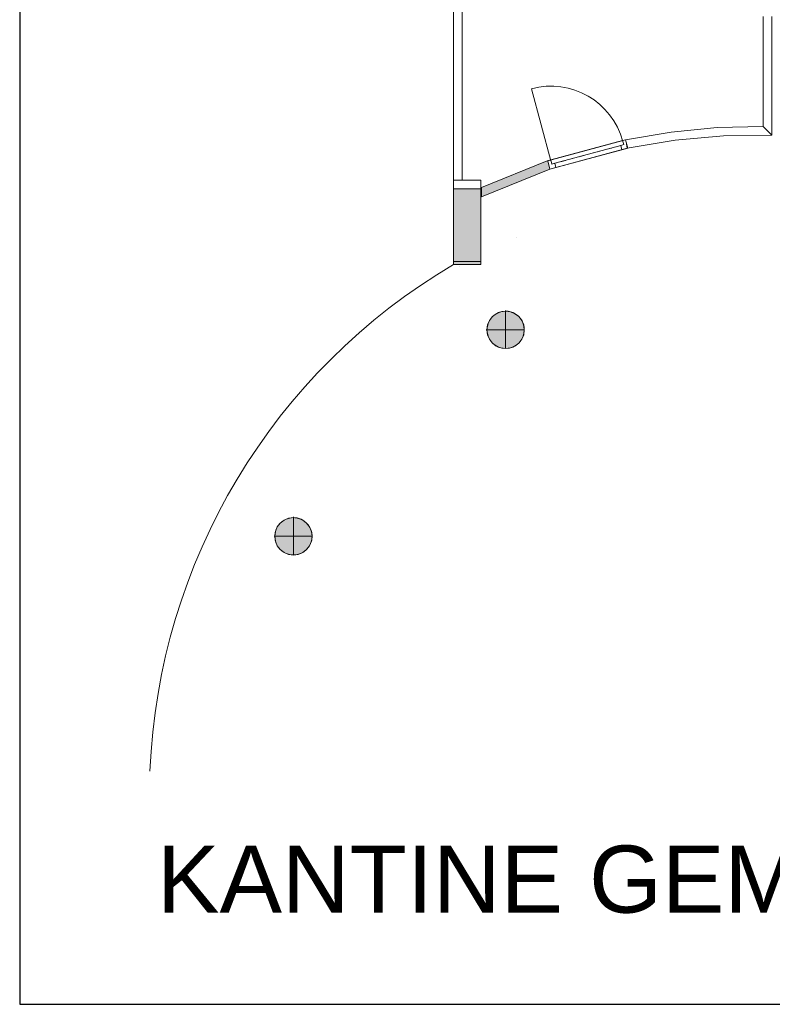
# Model space of a CAD drawing. Header units: inches. Extents: x 15 to 546804, y -66 to 267312.
# Tile 178 of 256: x 522570 to 531239, y -66 to 11270. Entities that reach past the tile are written whole.
import ezdxf

# ---------------------------------------------------------------- set-up
doc = ezdxf.new("R2010")
doc.units = ezdxf.units.IN
doc.header["$MEASUREMENT"] = 0
doc.layers.add('HVA - Contour lijnen', color=7, linetype='Continuous', lineweight=9)
doc.layers.add('Zone-1', color=4, linetype='Continuous')
doc.styles.get("Standard").update_dxf_attribs({"font": 'arial.ttf'})

msp = doc.modelspace()

# ---------------------------------------------------------------- hatches: boundary and pattern name
at = {"lineweight": 20}
h = msp.add_hatch(color=7, dxfattribs=at)
h.dxf.hatch_style = 1
h.paths.add_polyline_path([(528382, 7700, 1), (527952, 7700, 1)])
h = msp.add_hatch(color=7, dxfattribs=at)
h.dxf.hatch_style = 1
h.paths.add_polyline_path([(525938, 5323, 1), (525507, 5323, 1)])
at = {"layer": 'Zone-1', "lineweight": 20}
h = msp.add_hatch(color=7, dxfattribs=at)
h.dxf.hatch_style = 1
h.paths.add_polyline_path([(531233, 13072), (531143, 13072), (531133, 13072), (531133, 12854), (531233, 12854)])
h.paths.add_polyline_path([(528678, 9549), (528652, 9646), (528646, 9644), (527890, 9338), (527890, 9322), (527890, 9230)])
h = msp.add_hatch(color=7, dxfattribs=at)
h.dxf.hatch_style = 1
h.paths.add_polyline_path([(527565, 9322), (527882, 9322), (527882, 8451), (527565, 8451)])

# ---------------------------------------------------------------- linework, layer by layer
for p, q in [((522570, 32098), (522570, -66)), ((522570, -66), (546804, -66))]:
    msp.add_line(p, q)
at = {"color": 7, "lineweight": 20}
for p, q in [((527565, 8485, 7500), (527565, 28122, 7500)), ((527565, 8485, 3000), (527565, 28122, 3000)), ((527565, 8485, 7500), (527565, 28122, 7500)), ((527565, 11723, 6032), (527565, 9423, 6032)), ((527565, 9423, 3732), (527565, 11723, 3732)), ((527565, 9423, 3800), (527565, 11723, 3800)), ((527565, 9423, 3000), (527565, 11723, 3000)), ((527665, 11623, 3000), (527665, 9423, 3000)), ((527565, 11462, 6032), (527565, 9322, 6032)), ((527565, 9322, 3732), (527565, 11462, 3732)), ((531133, 11305, 300), (531133, 10041, 300)), ((531133, 11305, 3500), (531133, 10041, 3500)), ((531233, 9939, 3500), (531233, 11305, 3500)), ((531233, 10979, 300), (531233, 11305, 300)), ((531133, 11079, 300), (531133, 11079, 3500)), ((531233, 11079, 300), (531233, 11079, 3500)), ((531233, 11077, 300), (531233, 11079, 300)), ((531233, 9939, 300), (531233, 10979, 300)), ((528688, 9645, 300), (528464, 10475, 300)), ((530072, 9976, 300), (529548, 9888, 300)), ((530072, 9976, 3500), (529548, 9888, 3500)), ((530602, 10027, 300), (530072, 9976, 300)), ((530602, 10027, 3500), (530072, 9976, 3500)), ((530072, 9976, 300), (530072, 9976, 3500)), ((531133, 10041, 300), (530602, 10027, 300)), ((531133, 10041, 3500), (530602, 10027, 3500)), ((530602, 10027, 300), (530602, 10027, 3500)), ((531133, 10041, 300), (531183, 9990, 300)), ((531133, 10041, 3500), (531183, 9990, 3500)), ((531133, 10041, 300), (531133, 10041, 3500)), ((531183, 9990, 300), (531233, 9939, 300)), ((531183, 9990, 3500), (531233, 9939, 3500)), ((531183, 9990, 300), (531183, 9990, 3500)), ((529548, 9888, 3500), (528646, 9644, 3500)), ((529548, 9888, 2600), (528646, 9644, 2600)), ((529549, 9888, 2500), (528652, 9646, 2500)), ((529515, 9879, 2465), (528686, 9655, 2465)), ((529515, 9879, 300), (529549, 9888, 300)), ((529528, 9831, 300), (529515, 9879, 300)), ((529515, 9879, 300), (529515, 9879, 2465)), ((529528, 9831, 2465), (529515, 9879, 2465)), ((529548, 9888, 300), (529548, 9888, 2600)), ((529548, 9888, 2600), (529548, 9888, 3500)), ((529549, 9888, 300), (529549, 9888, 2500)), ((529575, 9792, 300), (529549, 9888, 300)), ((529575, 9792, 2500), (529549, 9888, 2500)), ((529568, 9790, 300), (530119, 9881, 300)), ((529568, 9790, 3500), (530119, 9881, 3500)), ((530119, 9881, 300), (530675, 9931, 300)), ((530119, 9881, 3500), (530675, 9931, 3500)), ((530119, 9881, 300), (530119, 9881, 3500)), ((530675, 9931, 300), (531233, 9939, 300)), ((530675, 9931, 3500), (531233, 9939, 3500)), ((530675, 9931, 300), (530675, 9931, 3500)), ((531233, 9939, 300), (531233, 9939, 3500)), ((529575, 9792, 2500), (528678, 9549, 2500)), ((529568, 9790, 3500), (528678, 9549, 3500)), ((529568, 9790, 2600), (528678, 9549, 2600)), ((529494, 9822, 2430), (528732, 9616, 2430)), ((529494, 9822, 2465), (528732, 9616, 2465)), ((528732, 9616, 2930), (529494, 9822, 2930)), ((529494, 9822, 2500), (528732, 9616, 2500)), ((529507, 9773, 2430), (528745, 9568, 2430)), ((529280, 9764, 1651), (529227, 9749, 1722)), ((529227, 9749, 1008), (529280, 9764, 1079)), ((529386, 9792, 1510), (529333, 9778, 1580)), ((529333, 9778, 1150), (529386, 9792, 1220)), ((529492, 9821, 1368), (529439, 9807, 1439)), ((529439, 9807, 1291), (529492, 9821, 1362)), ((529494, 9822, 300), (529528, 9831, 300)), ((529494, 9822, 2465), (529528, 9831, 2465)), ((529507, 9773, 2430), (529494, 9822, 2430)), ((529507, 9773, 300), (529494, 9822, 300)), ((529494, 9822, 300), (529494, 9822, 2430)), ((529494, 9822, 2430), (529494, 9822, 2465)), ((529494, 9822, 2930), (529494, 9822, 2500)), ((529507, 9773, 300), (529575, 9792, 300)), ((529507, 9773, 300), (529507, 9773, 2430)), ((529528, 9831, 300), (529528, 9831, 2465)), ((529558, 9839, 300), (529568, 9790, 300)), ((529558, 9839, 3500), (529568, 9790, 3500)), ((529558, 9839, 300), (529558, 9839, 2600)), ((529558, 9839, 2600), (529568, 9790, 2600)), ((529558, 9839, 2600), (529558, 9839, 3500)), ((529568, 9790, 300), (529568, 9790, 2600)), ((529568, 9790, 2600), (529568, 9790, 3500)), ((529575, 9792, 300), (529575, 9792, 2500)), ((528646, 9644, 300), (527890, 9338, 300)), ((528646, 9644, 3500), (527890, 9338, 3500)), ((528646, 9644, 300), (528646, 9644, 2600)), ((528646, 9644, 2600), (528646, 9644, 3500)), ((528652, 9646, 300), (528686, 9655, 300)), ((528652, 9646, 2500), (528652, 9646, 300)), ((528678, 9549, 300), (528652, 9646, 300)), ((528678, 9549, 2500), (528652, 9646, 2500)), ((528699, 9607, 300), (528686, 9655, 300)), ((528686, 9655, 2465), (528686, 9655, 300)), ((528699, 9607, 2465), (528686, 9655, 2465)), ((528857, 9650, 2218), (528804, 9635, 2288)), ((528804, 9635, 442), (528857, 9650, 512)), ((528963, 9678, 2076), (528910, 9664, 2147)), ((528910, 9664, 583), (528963, 9678, 654)), ((529069, 9707, 1934), (529016, 9692, 2005)), ((529016, 9692, 725), (529069, 9707, 796)), ((529175, 9735, 1793), (529122, 9721, 1864)), ((529122, 9721, 866), (529175, 9735, 937)), ((527890, 9230, 300), (528678, 9549, 300)), ((527890, 9230, 3500), (528678, 9549, 3500)), ((528662, 9597, 300), (528662, 9597, 2600)), ((528662, 9597, 2600), (528662, 9597, 3500)), ((528678, 9549, 300), (528745, 9568, 300)), ((528678, 9549, 300), (528678, 9549, 2600)), ((528678, 9549, 2600), (528678, 9549, 3500)), ((528678, 9549, 2500), (528678, 9549, 300)), ((528699, 9607, 300), (528752, 9621, 371)), ((528752, 9621, 2359), (528699, 9607, 2430)), ((528732, 9616, 300), (528699, 9607, 300)), ((528732, 9616, 2465), (528699, 9607, 2465)), ((528699, 9607, 2465), (528699, 9607, 300)), ((528745, 9568, 300), (528732, 9616, 300)), ((528745, 9568, 2430), (528732, 9616, 2430)), ((528732, 9616, 2430), (528732, 9616, 300)), ((528732, 9616, 2430), (528732, 9616, 2465)), ((528732, 9616, 2500), (528732, 9616, 2930)), ((528745, 9568, 2430), (528745, 9568, 300)), ((527565, 9423, 6032), (527565, 9423, 3800)), ((527565, 9423, 6032), (527665, 9423, 6032)), ((527565, 9423, 3800), (527565, 9423, 3732)), ((527565, 9423, 3732), (527665, 9423, 3732)), ((527565, 9423, 3800), (527665, 9423, 3800)), ((527565, 9423, 3000), (527665, 9423, 3000)), ((527665, 9423, 6032), (527665, 9423, 3800)), ((527665, 9423, 3800), (527665, 9423, 3732)), ((527665, 9423, 3732), (527883, 9423, 3732)), ((527665, 9423, 3800), (527883, 9423, 3800)), ((527665, 9423, 3000), (527883, 9423, 3000)), ((527883, 9423, 3800), (527883, 9423, 3732)), ((527883, 8485, 3800), (527883, 9423, 3800)), ((527883, 8485, 3000), (527883, 9423, 3000)), ((527565, 9322, 6032), (527565, 9322, 3732)), ((527565, 9322, 3732), (527883, 9322, 3732)), ((527565, 9322, 6032), (527883, 9322, 6032)), ((527565, 9322, 3000), (527882, 9322, 3000)), ((527565, 8451, 3000), (527565, 9322, 3000)), ((527811, 9322, 3800), (527811, 9322, 6032)), ((527882, 9322, 3000), (527882, 8451, 3000)), ((527883, 9322, 6032), (527883, 9322, 3732)), ((527890, 9322, 300), (527890, 9338, 300)), ((527890, 9322, 3500), (527890, 9338, 3500)), ((527890, 9338, 300), (527890, 9338, 3500)), ((527890, 9230, 300), (527890, 9322, 300)), ((527890, 9230, 3500), (527890, 9322, 3500)), ((527890, 9322, 300), (527890, 9322, 3500)), ((527890, 9230, 300), (527890, 9230, 3500)), ((528296, 8762, 7500), (528296, 8762, 8680)), ((527565, 8485, 3000), (527565, 8485, 3800)), ((527565, 8485, 3800), (527883, 8485, 3800)), ((527565, 8485, 3000), (527883, 8485, 3000)), ((527565, 8485, 7500), (527565, 8485, 3000)), ((527565, 8485, 3000), (527883, 8485, 3000)), ((527565, 8485, 7500), (527883, 8485, 7500)), ((527882, 8451, 3000), (527565, 8451, 3000)), ((527638, 8427, 7500), (527638, 8427, 8680)), ((527883, 8485, 3000), (527883, 8485, 3800)), ((527883, 8485, 7500), (527883, 8485, 3000)), ((528015, 7851, 0), (528015, 7851, 6500)), ((528059, 7885, 0), (528059, 7885, 6500)), ((528111, 7907, 0), (528111, 7907, 6500)), ((528167, 7922, 0), (528167, 7914, 0)), ((528167, 7914, 0), (528167, 7914, 6500)), ((528167, 7914, 0), (528167, 7483, 0)), ((528223, 7907, 0), (528223, 7907, 6500)), ((528275, 7885, 0), (528275, 7885, 6500)), ((528319, 7851, 0), (528319, 7851, 6500)), ((527959, 7755, 0), (527959, 7755, 6500)), ((527980, 7807, 0), (527980, 7807, 6500)), ((528354, 7807, 0), (528354, 7807, 6500)), ((528375, 7755, 0), (528375, 7755, 6500)), ((527944, 7699, 0), (527952, 7699, 0)), ((527952, 7699, 0), (527952, 7699, 6500)), ((527952, 7699, 0), (528382, 7699, 0)), ((527959, 7643, 0), (527959, 7643, 6500)), ((528375, 7643, 0), (528375, 7643, 6500)), ((528382, 7699, 0), (528382, 7699, 6500)), ((527980, 7591, 0), (527980, 7591, 6500)), ((528015, 7546, 0), (528015, 7546, 6500)), ((528059, 7512, 0), (528059, 7512, 6500)), ((528111, 7491, 0), (528111, 7491, 6500)), ((528167, 7483, 0), (528167, 7483, 6500)), ((528223, 7491, 0), (528223, 7491, 6500)), ((528275, 7512, 0), (528275, 7512, 6500)), ((528319, 7546, 0), (528319, 7546, 6500)), ((528354, 7591, 0), (528354, 7591, 6500)), ((525570, 5474, 0), (525570, 5474, 8730)), ((525615, 5508, 0), (525615, 5508, 8730)), ((525667, 5530, 0), (525667, 5530, 8730)), ((525723, 5545, 0), (525723, 5537, 0)), ((525723, 5537, 0), (525723, 5537, 8730)), ((525723, 5537, 0), (525723, 5106, 0)), ((525778, 5530, 0), (525778, 5530, 8730)), ((525830, 5508, 0), (525830, 5508, 8730)), ((525875, 5474, 0), (525875, 5474, 8730)), ((525515, 5378, 0), (525515, 5378, 8730)), ((525536, 5430, 0), (525536, 5430, 8730)), ((525909, 5430, 0), (525909, 5430, 8730)), ((525931, 5378, 0), (525931, 5378, 8730)), ((525500, 5322, 0), (525507, 5322, 0)), ((525507, 5322, 0), (525507, 5322, 8730)), ((525507, 5322, 0), (525938, 5322, 0)), ((525515, 5266, 0), (525515, 5266, 8730)), ((525931, 5266, 0), (525931, 5266, 8730)), ((525938, 5322, 0), (525938, 5322, 8730)), ((525536, 5214, 0), (525536, 5214, 8730)), ((525570, 5170, 0), (525570, 5170, 8730)), ((525615, 5135, 0), (525615, 5135, 8730)), ((525667, 5114, 0), (525667, 5114, 8730)), ((525723, 5106, 0), (525723, 5106, 8730)), ((525778, 5114, 0), (525778, 5114, 8730)), ((525830, 5135, 0), (525830, 5135, 8730)), ((525875, 5170, 0), (525875, 5170, 8730)), ((525909, 5214, 0), (525909, 5214, 8730))]:
    msp.add_line(p, q, dxfattribs=at)
for centre in [(528167, 7699, 6500), (525723, 5322, 8730)]:
    msp.add_circle(centre, 215, dxfattribs=at)
for centre, radius, start, end in [((531168, 2328, 3800), 7104, 120.4692, 177.6573), ((528167, 7699, 0), 215, 90, 180), ((528167, 7699, 0), 215, 75, 90), ((528167, 7699, 0), 215, 0, 75), ((528167, 7699, 0), 215, 180, 270), ((528167, 7699, 0), 215, 270, 0), ((525723, 5322, 0), 215, 90, 180), ((525723, 5322, 0), 215, 75, 90), ((525723, 5322, 0), 215, 0, 75), ((525723, 5322, 0), 215, 180, 270), ((525723, 5322, 0), 215, 270, 0)]:
    msp.add_arc(centre, radius, start, end, dxfattribs=at)
for centre in [(528688, 9645, 300), (528688, 9645, 0)]:
    msp.add_ellipse(centre, major_axis=(-224, 830), ratio=0.999391, start_param=4.712389, end_param=6.283185, dxfattribs=at)
for points, invisible_edges in [([(527565, 9322, 6032), (527565, 8485, 7500), (527565, 28122, 7500)], 13), ([(527565, 9322, 6032), (527565, 28122, 7500), (527565, 11462, 6032)], 3), ([(527565, 8485, 3000), (527565, 9322, 3732), (527565, 28122, 3000)], 3), ([(527565, 28122, 3000), (527565, 9322, 3732), (527565, 11462, 3732)], 13), ([(527883, 28122, 3000), (527565, 8485, 3000), (527565, 28122, 3000)], 1), ([(527883, 8485, 7500), (527565, 28122, 7500), (527565, 8485, 7500)], 1), ([(527665, 11723, 3732), (527565, 9423, 3732), (527565, 11723, 3732)], 1), ([(527665, 11723, 6032), (527565, 9423, 6032), (527565, 11723, 6032)], 1), ([(527565, 11723, 3800), (527565, 9423, 3732), (527565, 9423, 3800)], 1), ([(527565, 9423, 3732), (527565, 11723, 3800), (527565, 11723, 3732)], 1), ([(527665, 9423, 3000), (527565, 11723, 3000), (527565, 9423, 3000)], 1), ([(527565, 11723, 3000), (527665, 9423, 3000), (527665, 11723, 3000)], 3), ([(527665, 11723, 3000), (527665, 9423, 3000), (527883, 9423, 3000)], 13), ([(531133, 11079, 3500), (531133, 11079, 300), (531133, 10041, 3500)], 2), ([(531133, 10041, 300), (531133, 10041, 3500), (531133, 11079, 300)], 2), ([(531233, 11079, 300), (531233, 11079, 3500), (531233, 11077, 300)], 2), ([(531233, 9939, 3500), (531233, 11077, 300), (531233, 11079, 3500)], 3), ([(531233, 10979, 300), (531233, 11077, 300), (531233, 9939, 3500)], 14), ([(531233, 9939, 300), (531233, 10979, 300), (531233, 9939, 3500)], 2), ([(529548, 9888, 300), (529548, 9888, 2600), (530072, 9976, 300)], 2), ([(530072, 9976, 3500), (530072, 9976, 300), (529548, 9888, 2600)], 14), ([(529548, 9888, 3500), (530072, 9976, 3500), (529548, 9888, 2600)], 2), ([(530602, 10027, 300), (530072, 9976, 300), (530602, 10027, 3500)], 2), ([(530072, 9976, 3500), (530602, 10027, 3500), (530072, 9976, 300)], 2), ([(531133, 10041, 300), (530602, 10027, 300), (531133, 10041, 3500)], 2), ([(530602, 10027, 3500), (531133, 10041, 3500), (530602, 10027, 300)], 2), ([(529548, 9888, 2600), (528646, 9644, 2600), (529548, 9888, 3500)], 2), ([(528646, 9644, 3500), (529548, 9888, 3500), (528646, 9644, 2600)], 2), ([(529549, 9888, 2500), (528686, 9655, 2465), (528652, 9646, 2500)], 3), ([(528652, 9646, 2500), (528678, 9549, 2500), (529549, 9888, 2500)], 2), ([(529575, 9792, 2500), (529549, 9888, 2500), (528678, 9549, 2500)], 2), ([(528686, 9655, 2465), (529549, 9888, 2500), (529515, 9879, 2465)], 3), ([(529515, 9879, 2465), (529528, 9831, 2465), (528686, 9655, 2465)], 2), ([(529549, 9888, 300), (529515, 9879, 300), (529549, 9888, 2500)], 2), ([(529515, 9879, 2465), (529549, 9888, 2500), (529515, 9879, 300)], 3), ([(529549, 9888, 300), (529575, 9792, 300), (529515, 9879, 300)], 2), ([(529528, 9831, 300), (529528, 9831, 2465), (529515, 9879, 300)], 2), ([(529515, 9879, 2465), (529515, 9879, 300), (529528, 9831, 2465)], 2), ([(529528, 9831, 300), (529515, 9879, 300), (529575, 9792, 300)], 14), ([(529575, 9792, 300), (529549, 9888, 300), (529575, 9792, 2500)], 2), ([(529549, 9888, 2500), (529575, 9792, 2500), (529549, 9888, 300)], 2), ([(529568, 9790, 300), (530119, 9881, 300), (529568, 9790, 2600)], 2), ([(530119, 9881, 3500), (529568, 9790, 2600), (530119, 9881, 300)], 3), ([(529568, 9790, 3500), (529568, 9790, 2600), (530119, 9881, 3500)], 2), ([(530119, 9881, 300), (530675, 9931, 300), (530119, 9881, 3500)], 2), ([(530675, 9931, 3500), (530119, 9881, 3500), (530675, 9931, 300)], 2), ([(531233, 9939, 300), (531233, 9939, 3500), (530675, 9931, 300)], 2), ([(530675, 9931, 3500), (530675, 9931, 300), (531233, 9939, 3500)], 2), ([(528678, 9549, 2500), (529507, 9773, 2430), (529575, 9792, 2500)], 3), ([(529568, 9790, 2600), (529568, 9790, 3500), (528678, 9549, 2600)], 2), ([(528678, 9549, 3500), (528678, 9549, 2600), (529568, 9790, 3500)], 2), ([(529507, 9773, 2430), (528678, 9549, 2500), (528745, 9568, 2430)], 3), ([(529494, 9822, 2465), (528686, 9655, 2465), (529528, 9831, 2465)], 3), ([(528732, 9616, 2465), (528686, 9655, 2465), (529494, 9822, 2465)], 3), ([(528732, 9616, 2500), (529494, 9822, 2500), (528732, 9616, 2930)], 2), ([(529494, 9822, 2930), (528732, 9616, 2930), (529494, 9822, 2500)], 2), ([(529494, 9822, 2430), (528732, 9616, 2430), (529494, 9822, 2465)], 2), ([(528732, 9616, 2465), (529494, 9822, 2465), (528732, 9616, 2430)], 2), ([(529494, 9822, 2430), (529507, 9773, 2430), (528732, 9616, 2430)], 2), ([(528745, 9568, 2430), (528732, 9616, 2430), (529507, 9773, 2430)], 2), ([(529528, 9831, 300), (529494, 9822, 300), (529528, 9831, 2465)], 2), ([(529494, 9822, 2430), (529528, 9831, 2465), (529494, 9822, 300)], 3), ([(529494, 9822, 2465), (529528, 9831, 2465), (529494, 9822, 2430)], 2), ([(529494, 9822, 300), (529528, 9831, 300), (529507, 9773, 300)], 2), ([(529507, 9773, 300), (529507, 9773, 2430), (529494, 9822, 300)], 2), ([(529494, 9822, 2430), (529494, 9822, 300), (529507, 9773, 2430)], 2), ([(529507, 9773, 300), (529528, 9831, 300), (529575, 9792, 300)], 3), ([(529507, 9773, 300), (529575, 9792, 300), (529507, 9773, 2430)], 2), ([(529575, 9792, 2500), (529507, 9773, 2430), (529575, 9792, 300)], 3), ([(529558, 9839, 2600), (529558, 9839, 300), (529568, 9790, 2600)], 2), ([(529568, 9790, 300), (529568, 9790, 2600), (529558, 9839, 300)], 2), ([(528646, 9644, 300), (527890, 9338, 300), (528646, 9644, 2600)], 2), ([(527890, 9338, 3500), (528646, 9644, 2600), (527890, 9338, 300)], 3), ([(528646, 9644, 3500), (528646, 9644, 2600), (527890, 9338, 3500)], 2), ([(528686, 9655, 300), (528652, 9646, 300), (528686, 9655, 2465)], 2), ([(528652, 9646, 2500), (528686, 9655, 2465), (528652, 9646, 300)], 3), ([(528686, 9655, 300), (528699, 9607, 300), (528652, 9646, 300)], 2), ([(528678, 9549, 300), (528678, 9549, 2500), (528652, 9646, 300)], 2), ([(528652, 9646, 2500), (528652, 9646, 300), (528678, 9549, 2500)], 2), ([(528652, 9646, 300), (528699, 9607, 300), (528678, 9549, 300)], 3), ([(528699, 9607, 300), (528686, 9655, 300), (528699, 9607, 2465)], 2), ([(528686, 9655, 2465), (528699, 9607, 2465), (528686, 9655, 300)], 2), ([(528699, 9607, 2465), (528686, 9655, 2465), (528732, 9616, 2465)], 2), ([(528678, 9549, 300), (528678, 9549, 2600), (527890, 9230, 300)], 2), ([(527890, 9230, 3500), (527890, 9230, 300), (528678, 9549, 2600)], 14), ([(528678, 9549, 3500), (527890, 9230, 3500), (528678, 9549, 2600)], 2), ([(528678, 9549, 300), (528699, 9607, 300), (528745, 9568, 300)], 3), ([(528678, 9549, 300), (528745, 9568, 300), (528678, 9549, 2500)], 2), ([(528745, 9568, 2430), (528678, 9549, 2500), (528745, 9568, 300)], 3), ([(528732, 9616, 300), (528699, 9607, 300), (528732, 9616, 2430)], 2), ([(528699, 9607, 2465), (528732, 9616, 2430), (528699, 9607, 300)], 3), ([(528732, 9616, 2465), (528732, 9616, 2430), (528699, 9607, 2465)], 2), ([(528732, 9616, 300), (528745, 9568, 300), (528699, 9607, 300)], 2), ([(528745, 9568, 300), (528732, 9616, 300), (528745, 9568, 2430)], 2), ([(528732, 9616, 2430), (528745, 9568, 2430), (528732, 9616, 300)], 2), ([(527565, 9423, 6032), (527665, 9423, 3800), (527565, 9423, 3800)], 1), ([(527665, 9423, 3800), (527565, 9423, 6032), (527665, 9423, 6032)], 1), ([(527565, 9423, 3800), (527665, 9423, 3732), (527565, 9423, 3732)], 1), ([(527665, 9423, 3732), (527565, 9423, 3800), (527665, 9423, 3800)], 1), ([(527883, 9423, 3800), (527665, 9423, 3732), (527883, 9423, 3732)], 1), ([(527665, 9423, 3732), (527883, 9423, 3800), (527665, 9423, 3800)], 1), ([(527883, 9423, 3800), (527883, 8485, 3000), (527883, 8485, 3800)], 1), ([(527883, 8485, 3000), (527883, 9423, 3800), (527883, 9423, 3732)], 13), ([(527883, 8485, 3000), (527883, 9423, 3732), (527883, 9423, 3000)], 3), ([(527565, 8485, 7500), (527565, 9322, 6032), (527565, 8485, 3000)], 3), ([(527565, 9322, 3732), (527565, 8485, 3000), (527565, 9322, 6032)], 3), ([(527565, 9322, 6032), (527883, 9322, 3732), (527565, 9322, 3732)], 1), ([(527883, 9322, 3732), (527565, 9322, 6032), (527883, 9322, 6032)], 1), ([(527883, 8485, 3000), (527883, 9322, 3732), (527883, 8485, 7500)], 3), ([(527883, 9322, 6032), (527883, 8485, 7500), (527883, 9322, 3732)], 3), ([(527890, 9338, 3500), (527890, 9338, 300), (527890, 9322, 3500)], 2), ([(527890, 9322, 300), (527890, 9322, 3500), (527890, 9338, 300)], 2), ([(527890, 9322, 3500), (527890, 9322, 300), (527890, 9230, 3500)], 2), ([(527890, 9230, 300), (527890, 9230, 3500), (527890, 9322, 300)], 2), ([(527883, 8485, 7500), (527565, 8485, 3000), (527883, 8485, 3000)], 1), ([(527565, 8485, 3000), (527883, 8485, 7500), (527565, 8485, 7500)], 1), ([(527565, 8485, 3800), (527883, 8485, 3000), (527565, 8485, 3000)], 1), ([(527883, 8485, 3000), (527565, 8485, 3800), (527883, 8485, 3800)], 1), ([(527980, 7591, 0), (527980, 7807, 0), (528015, 7851, 0)], 13), ([(527980, 7591, 0), (528015, 7851, 0), (528015, 7546, 0)], 3), ([(528015, 7851, 6500), (527980, 7807, 0), (527980, 7807, 6500)], 1), ([(527980, 7807, 0), (528015, 7851, 6500), (528015, 7851, 0)], 1), ([(527980, 7807, 6500), (528015, 7546, 6500), (528015, 7851, 6500)], 3), ([(528015, 7546, 0), (528015, 7851, 0), (528059, 7885, 0)], 13), ([(528015, 7546, 0), (528059, 7885, 0), (528059, 7512, 0)], 3), ([(528015, 7851, 6500), (528059, 7885, 0), (528015, 7851, 0)], 1), ([(528059, 7885, 0), (528015, 7851, 6500), (528059, 7885, 6500)], 1), ([(528015, 7851, 6500), (528059, 7512, 6500), (528059, 7885, 6500)], 3), ([(528015, 7851, 6500), (528015, 7546, 6500), (528059, 7512, 6500)], 13), ([(528059, 7885, 6500), (528111, 7907, 0), (528059, 7885, 0)], 1), ([(528111, 7907, 0), (528059, 7885, 6500), (528111, 7907, 6500)], 1), ([(528059, 7512, 0), (528059, 7885, 0), (528111, 7907, 0)], 13), ([(528059, 7512, 0), (528111, 7907, 0), (528111, 7491, 0)], 3), ([(528059, 7885, 6500), (528111, 7491, 6500), (528111, 7907, 6500)], 3), ([(528059, 7885, 6500), (528059, 7512, 6500), (528111, 7491, 6500)], 13), ([(528111, 7907, 6500), (528167, 7914, 0), (528111, 7907, 0)], 1), ([(528167, 7914, 0), (528111, 7907, 6500), (528167, 7914, 6500)], 1), ([(528111, 7491, 0), (528111, 7907, 0), (528167, 7914, 0)], 13), ([(528111, 7491, 0), (528167, 7914, 0), (528167, 7483, 0)], 1), ([(528111, 7907, 6500), (528167, 7483, 6500), (528167, 7914, 6500)], 3), ([(528111, 7907, 6500), (528111, 7491, 6500), (528167, 7483, 6500)], 13), ([(528223, 7907, 0), (528167, 7483, 0), (528167, 7914, 0)], 1), ([(528167, 7914, 6500), (528223, 7907, 0), (528167, 7914, 0)], 1), ([(528223, 7907, 0), (528167, 7914, 6500), (528223, 7907, 6500)], 1), ([(528167, 7914, 6500), (528167, 7483, 6500), (528223, 7491, 6500)], 13), ([(528167, 7914, 6500), (528223, 7491, 6500), (528223, 7907, 6500)], 3), ([(528167, 7483, 0), (528223, 7907, 0), (528223, 7491, 0)], 3), ([(528223, 7491, 0), (528223, 7907, 0), (528275, 7885, 0)], 13), ([(528223, 7907, 6500), (528275, 7885, 0), (528223, 7907, 0)], 1), ([(528275, 7885, 0), (528223, 7907, 6500), (528275, 7885, 6500)], 1), ([(528223, 7907, 6500), (528223, 7491, 6500), (528275, 7512, 6500)], 13), ([(528223, 7907, 6500), (528275, 7512, 6500), (528275, 7885, 6500)], 3), ([(528223, 7491, 0), (528275, 7885, 0), (528275, 7512, 0)], 3), ([(528275, 7512, 0), (528275, 7885, 0), (528319, 7851, 0)], 13), ([(528275, 7885, 6500), (528319, 7851, 0), (528275, 7885, 0)], 1), ([(528319, 7851, 0), (528275, 7885, 6500), (528319, 7851, 6500)], 1), ([(528275, 7885, 6500), (528275, 7512, 6500), (528319, 7546, 6500)], 13), ([(528275, 7885, 6500), (528319, 7546, 6500), (528319, 7851, 6500)], 3), ([(528275, 7512, 0), (528319, 7851, 0), (528319, 7546, 0)], 3), ([(528319, 7546, 0), (528319, 7851, 0), (528354, 7807, 0)], 13), ([(528319, 7851, 0), (528354, 7807, 6500), (528354, 7807, 0)], 1), ([(528354, 7807, 6500), (528319, 7851, 0), (528319, 7851, 6500)], 1), ([(528319, 7851, 6500), (528319, 7546, 6500), (528354, 7591, 6500)], 13), ([(528319, 7851, 6500), (528354, 7591, 6500), (528354, 7807, 6500)], 3), ([(527959, 7755, 0), (527959, 7643, 0), (527952, 7699, 0)], 1), ([(527959, 7755, 6500), (527952, 7699, 0), (527952, 7699, 6500)], 1), ([(527952, 7699, 0), (527959, 7755, 6500), (527959, 7755, 0)], 1), ([(527959, 7643, 6500), (527959, 7755, 6500), (527952, 7699, 6500)], 1), ([(527959, 7643, 0), (527959, 7755, 0), (527980, 7807, 0)], 13), ([(527959, 7643, 0), (527980, 7807, 0), (527980, 7591, 0)], 3), ([(527980, 7807, 6500), (527959, 7755, 0), (527959, 7755, 6500)], 1), ([(527959, 7755, 0), (527980, 7807, 6500), (527980, 7807, 0)], 1), ([(527959, 7755, 6500), (527980, 7591, 6500), (527980, 7807, 6500)], 3), ([(527959, 7755, 6500), (527959, 7643, 6500), (527980, 7591, 6500)], 13), ([(527980, 7807, 6500), (527980, 7591, 6500), (528015, 7546, 6500)], 13), ([(528319, 7546, 0), (528354, 7807, 0), (528354, 7591, 0)], 3), ([(528354, 7591, 0), (528354, 7807, 0), (528375, 7755, 0)], 13), ([(528354, 7807, 0), (528375, 7755, 6500), (528375, 7755, 0)], 1), ([(528375, 7755, 6500), (528354, 7807, 0), (528354, 7807, 6500)], 1), ([(528354, 7807, 6500), (528354, 7591, 6500), (528375, 7643, 6500)], 13), ([(528354, 7807, 6500), (528375, 7643, 6500), (528375, 7755, 6500)], 3), ([(528354, 7591, 0), (528375, 7755, 0), (528375, 7643, 0)], 3), ([(528375, 7643, 0), (528375, 7755, 0), (528382, 7699, 0)], 1), ([(528375, 7755, 0), (528382, 7699, 6500), (528382, 7699, 0)], 1), ([(528382, 7699, 6500), (528375, 7755, 0), (528375, 7755, 6500)], 1), ([(528375, 7755, 6500), (528375, 7643, 6500), (528382, 7699, 6500)], 1), ([(527952, 7699, 6500), (527959, 7643, 0), (527959, 7643, 6500)], 1), ([(527959, 7643, 0), (527952, 7699, 6500), (527952, 7699, 0)], 1), ([(527959, 7643, 6500), (527980, 7591, 0), (527980, 7591, 6500)], 1), ([(527980, 7591, 0), (527959, 7643, 6500), (527959, 7643, 0)], 1), ([(528375, 7643, 0), (528354, 7591, 6500), (528354, 7591, 0)], 1), ([(528354, 7591, 6500), (528375, 7643, 0), (528375, 7643, 6500)], 1), ([(528382, 7699, 0), (528375, 7643, 6500), (528375, 7643, 0)], 1), ([(528375, 7643, 6500), (528382, 7699, 0), (528382, 7699, 6500)], 1), ([(527980, 7591, 6500), (528015, 7546, 0), (528015, 7546, 6500)], 1), ([(528015, 7546, 0), (527980, 7591, 6500), (527980, 7591, 0)], 1), ([(528059, 7512, 6500), (528015, 7546, 0), (528059, 7512, 0)], 1), ([(528015, 7546, 0), (528059, 7512, 6500), (528015, 7546, 6500)], 1), ([(528111, 7491, 6500), (528059, 7512, 0), (528111, 7491, 0)], 1), ([(528059, 7512, 0), (528111, 7491, 6500), (528059, 7512, 6500)], 1), ([(528167, 7483, 6500), (528111, 7491, 0), (528167, 7483, 0)], 1), ([(528111, 7491, 0), (528167, 7483, 6500), (528111, 7491, 6500)], 1), ([(528223, 7491, 6500), (528167, 7483, 0), (528223, 7491, 0)], 1), ([(528167, 7483, 0), (528223, 7491, 6500), (528167, 7483, 6500)], 1), ([(528275, 7512, 6500), (528223, 7491, 0), (528275, 7512, 0)], 1), ([(528223, 7491, 0), (528275, 7512, 6500), (528223, 7491, 6500)], 1), ([(528319, 7546, 6500), (528275, 7512, 0), (528319, 7546, 0)], 1), ([(528275, 7512, 0), (528319, 7546, 6500), (528275, 7512, 6500)], 1), ([(528354, 7591, 0), (528319, 7546, 6500), (528319, 7546, 0)], 1), ([(528319, 7546, 6500), (528354, 7591, 0), (528354, 7591, 6500)], 1), ([(525938, 5322, 0), (525536, 5430, 0), (525570, 5474, 0)], 13), ([(525570, 5474, 8730), (525536, 5430, 0), (525536, 5430, 8730)], 1), ([(525536, 5430, 0), (525570, 5474, 8730), (525570, 5474, 0)], 1), ([(525536, 5430, 8730), (525570, 5170, 8730), (525570, 5474, 8730)], 3), ([(525938, 5322, 0), (525570, 5474, 0), (525615, 5508, 0)], 13), ([(525570, 5474, 8730), (525615, 5508, 0), (525570, 5474, 0)], 1), ([(525615, 5508, 0), (525570, 5474, 8730), (525615, 5508, 8730)], 1), ([(525570, 5474, 8730), (525615, 5135, 8730), (525615, 5508, 8730)], 3), ([(525570, 5474, 8730), (525570, 5170, 8730), (525615, 5135, 8730)], 13), ([(525938, 5322, 0), (525615, 5508, 0), (525667, 5530, 0)], 13), ([(525615, 5508, 8730), (525667, 5530, 0), (525615, 5508, 0)], 1), ([(525667, 5530, 0), (525615, 5508, 8730), (525667, 5530, 8730)], 1), ([(525615, 5508, 8730), (525667, 5114, 8730), (525667, 5530, 8730)], 3), ([(525615, 5508, 8730), (525615, 5135, 8730), (525667, 5114, 8730)], 13), ([(525938, 5322, 0), (525667, 5530, 0), (525723, 5537, 0)], 13), ([(525667, 5530, 8730), (525723, 5537, 0), (525667, 5530, 0)], 1), ([(525723, 5537, 0), (525667, 5530, 8730), (525723, 5537, 8730)], 1), ([(525667, 5530, 8730), (525723, 5106, 8730), (525723, 5537, 8730)], 3), ([(525667, 5530, 8730), (525667, 5114, 8730), (525723, 5106, 8730)], 13), ([(525938, 5322, 0), (525723, 5537, 0), (525778, 5530, 0)], 13), ([(525723, 5537, 8730), (525778, 5530, 0), (525723, 5537, 0)], 1), ([(525778, 5530, 0), (525723, 5537, 8730), (525778, 5530, 8730)], 1), ([(525723, 5537, 8730), (525723, 5106, 8730), (525778, 5114, 8730)], 13), ([(525723, 5537, 8730), (525778, 5114, 8730), (525778, 5530, 8730)], 3), ([(525938, 5322, 0), (525778, 5530, 0), (525830, 5508, 0)], 13), ([(525778, 5530, 8730), (525830, 5508, 0), (525778, 5530, 0)], 1), ([(525830, 5508, 0), (525778, 5530, 8730), (525830, 5508, 8730)], 1), ([(525778, 5530, 8730), (525778, 5114, 8730), (525830, 5135, 8730)], 13), ([(525778, 5530, 8730), (525830, 5135, 8730), (525830, 5508, 8730)], 3), ([(525938, 5322, 0), (525830, 5508, 0), (525875, 5474, 0)], 13), ([(525830, 5508, 8730), (525875, 5474, 0), (525830, 5508, 0)], 1), ([(525875, 5474, 0), (525830, 5508, 8730), (525875, 5474, 8730)], 1), ([(525830, 5508, 8730), (525830, 5135, 8730), (525875, 5170, 8730)], 13), ([(525830, 5508, 8730), (525875, 5170, 8730), (525875, 5474, 8730)], 3), ([(525938, 5322, 0), (525875, 5474, 0), (525909, 5430, 0)], 13), ([(525875, 5474, 0), (525909, 5430, 8730), (525909, 5430, 0)], 1), ([(525909, 5430, 8730), (525875, 5474, 0), (525875, 5474, 8730)], 1), ([(525875, 5474, 8730), (525875, 5170, 8730), (525909, 5214, 8730)], 13), ([(525875, 5474, 8730), (525909, 5214, 8730), (525909, 5430, 8730)], 3), ([(525515, 5378, 0), (525938, 5322, 0), (525507, 5322, 0)], 1), ([(525515, 5378, 8730), (525507, 5322, 0), (525507, 5322, 8730)], 1), ([(525507, 5322, 0), (525515, 5378, 8730), (525515, 5378, 0)], 1), ([(525515, 5266, 8730), (525515, 5378, 8730), (525507, 5322, 8730)], 1), ([(525938, 5322, 0), (525515, 5378, 0), (525536, 5430, 0)], 13), ([(525536, 5430, 8730), (525515, 5378, 0), (525515, 5378, 8730)], 1), ([(525515, 5378, 0), (525536, 5430, 8730), (525536, 5430, 0)], 1), ([(525515, 5378, 8730), (525536, 5214, 8730), (525536, 5430, 8730)], 3), ([(525515, 5378, 8730), (525515, 5266, 8730), (525536, 5214, 8730)], 13), ([(525536, 5430, 8730), (525536, 5214, 8730), (525570, 5170, 8730)], 13), ([(525938, 5322, 0), (525909, 5430, 0), (525931, 5378, 0)], 1), ([(525909, 5430, 0), (525931, 5378, 8730), (525931, 5378, 0)], 1), ([(525931, 5378, 8730), (525909, 5430, 0), (525909, 5430, 8730)], 1), ([(525909, 5430, 8730), (525909, 5214, 8730), (525931, 5266, 8730)], 13), ([(525909, 5430, 8730), (525931, 5266, 8730), (525931, 5378, 8730)], 3), ([(525931, 5378, 0), (525938, 5322, 8730), (525938, 5322, 0)], 1), ([(525938, 5322, 8730), (525931, 5378, 0), (525931, 5378, 8730)], 1), ([(525931, 5378, 8730), (525931, 5266, 8730), (525938, 5322, 8730)], 1), ([(525507, 5322, 8730), (525515, 5266, 0), (525515, 5266, 8730)], 1), ([(525515, 5266, 0), (525507, 5322, 8730), (525507, 5322, 0)], 1), ([(525938, 5322, 0), (525515, 5266, 0), (525507, 5322, 0)], 1), ([(525515, 5266, 0), (525938, 5322, 0), (525536, 5214, 0)], 3), ([(525515, 5266, 8730), (525536, 5214, 0), (525536, 5214, 8730)], 1), ([(525536, 5214, 0), (525515, 5266, 8730), (525515, 5266, 0)], 1), ([(525536, 5214, 0), (525938, 5322, 0), (525570, 5170, 0)], 3), ([(525570, 5170, 0), (525938, 5322, 0), (525615, 5135, 0)], 3), ([(525615, 5135, 0), (525938, 5322, 0), (525667, 5114, 0)], 3), ([(525667, 5114, 0), (525938, 5322, 0), (525723, 5106, 0)], 3), ([(525723, 5106, 0), (525938, 5322, 0), (525778, 5114, 0)], 3), ([(525778, 5114, 0), (525938, 5322, 0), (525830, 5135, 0)], 3), ([(525830, 5135, 0), (525938, 5322, 0), (525875, 5170, 0)], 3), ([(525875, 5170, 0), (525938, 5322, 0), (525909, 5214, 0)], 3), ([(525909, 5214, 0), (525938, 5322, 0), (525931, 5266, 0)], 1), ([(525931, 5266, 0), (525909, 5214, 8730), (525909, 5214, 0)], 1), ([(525909, 5214, 8730), (525931, 5266, 0), (525931, 5266, 8730)], 1), ([(525938, 5322, 0), (525931, 5266, 8730), (525931, 5266, 0)], 1), ([(525931, 5266, 8730), (525938, 5322, 0), (525938, 5322, 8730)], 1), ([(525536, 5214, 8730), (525570, 5170, 0), (525570, 5170, 8730)], 1), ([(525570, 5170, 0), (525536, 5214, 8730), (525536, 5214, 0)], 1), ([(525615, 5135, 8730), (525570, 5170, 0), (525615, 5135, 0)], 1), ([(525570, 5170, 0), (525615, 5135, 8730), (525570, 5170, 8730)], 1), ([(525667, 5114, 8730), (525615, 5135, 0), (525667, 5114, 0)], 1), ([(525615, 5135, 0), (525667, 5114, 8730), (525615, 5135, 8730)], 1), ([(525723, 5106, 8730), (525667, 5114, 0), (525723, 5106, 0)], 1), ([(525667, 5114, 0), (525723, 5106, 8730), (525667, 5114, 8730)], 1), ([(525778, 5114, 8730), (525723, 5106, 0), (525778, 5114, 0)], 1), ([(525723, 5106, 0), (525778, 5114, 8730), (525723, 5106, 8730)], 1), ([(525830, 5135, 8730), (525778, 5114, 0), (525830, 5135, 0)], 1), ([(525778, 5114, 0), (525830, 5135, 8730), (525778, 5114, 8730)], 1), ([(525875, 5170, 8730), (525830, 5135, 0), (525875, 5170, 0)], 1), ([(525830, 5135, 0), (525875, 5170, 8730), (525830, 5135, 8730)], 1), ([(525909, 5214, 0), (525875, 5170, 8730), (525875, 5170, 0)], 1), ([(525875, 5170, 8730), (525909, 5214, 0), (525909, 5214, 8730)], 1)]:
    msp.add_3dface(points, dxfattribs=dict(at, invisible_edges=invisible_edges))

# ---------------------------------------------------------------- texts
at = {"layer": 'HVA - Contour lijnen'}
msp.add_text('KANTINE GEMEENTEHUIS MAASDAM', height=772.52, dxfattribs=at).set_placement((524152, 989, 3800))

doc.saveas('drawing.dxf')
